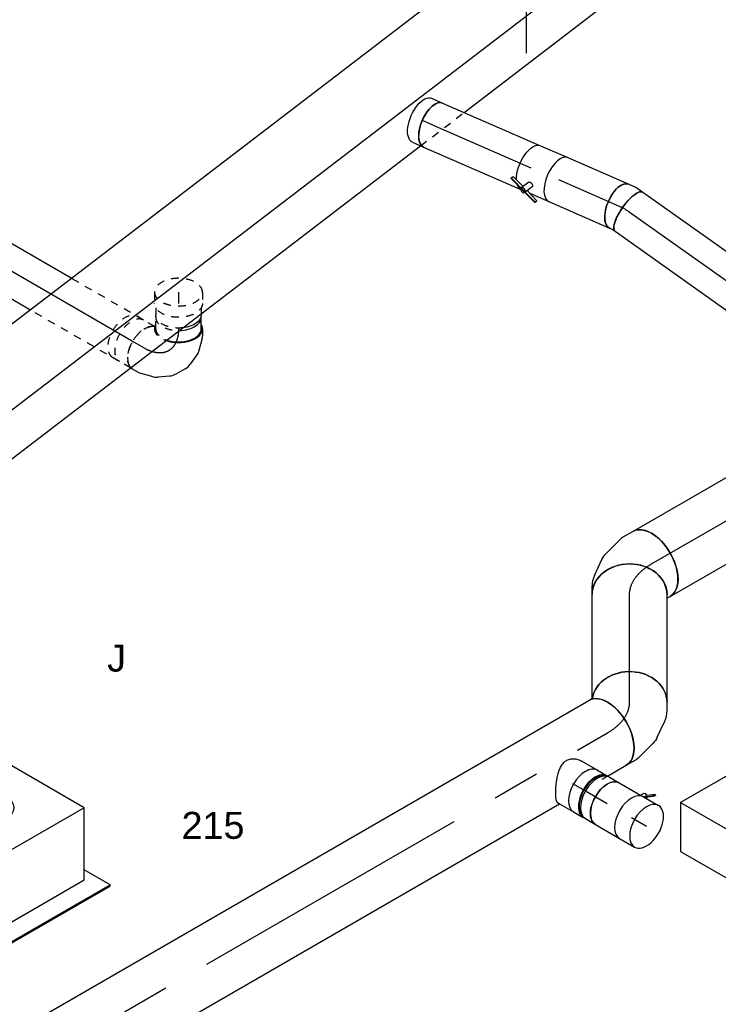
# Model space of a CAD drawing. Extents: x -238422 to 258194, y -34825 to 126331.
# Tile 136 of 239: x -33049 to -30717, y 20464 to 23749. Entities that reach past the tile are written whole.
import ezdxf
from ezdxf.enums import TextEntityAlignment as Align

# ---------------------------------------------------------------- set-up
doc = ezdxf.new("R2010")
doc.units = 0
doc.header["$LTSCALE"] = 50
doc.linetypes.add('CENTER2', pattern=[28.575, 19.05, -3.175, 3.175, -3.175])
doc.linetypes.add('STREEPJES', pattern=[0.1, 0.05, -0.05])
doc.layers.get('0').update_dxf_attribs({"linetype": 'CONTINUOUS'})
for name, color, linetype in [('lMcht retour bestaand_PR', 1, 'CONTINUOUS'), ('lucht retour bestaand', 8, 'CONTINUOUS'), ('WL570---_RETOUR', 112, 'CONTINUOUS'), ('WL570---_RETOUR_HL', 8, 'CONTINUOUS'), ('WL570---_RETOUR_RST', 2, 'CONTINUOUS'), ('WL570---_TOEVOER', 3, 'CONTINUOUS'), ('WL570---_TOEVOER_HL', 8, 'CONTINUOUS'), ('WL570---_TOEVOER_RST', 2, 'CONTINUOUS'), ('WL570---_TOEVOER_RST_HL', 1, 'CONTINUOUS'), ('WL5911--_D', 2, 'CONTINUOUS'), ('WM570---_RETOUR_PR', 1, 'CONTINUOUS'), ('WM570---_RETOUR_RST_PR', 1, 'CONTINUOUS'), ('WM570---_TOEVOER_PR', 1, 'CONTINUOUS'), ('WM570---_TOEVOER_RST_PR', 1, 'CONTINUOUS')]:
    doc.layers.add(name, color=color, linetype=linetype)
doc.styles.add('BURO-018', font='ARIAL.TTF', dxfattribs={"height": 90})
doc.styles.add('BURO-025', font='ARIAL.TTF', dxfattribs={"height": 125})

# ---------------------------------------------------------------- blocks, each defined once
blk = doc.blocks.new('*U663')
at = {"ltscale": 10}
blk.add_hatch(color=0, dxfattribs=at).paths.add_polyline_path([(49, 0), (169, 30), (169, -30)])
at = {"color": 0, "ltscale": 10}
for p, q in [((-40.8, 100, 2657.7), (0, 100, 2657.7)), ((0, 124, 2657.7), (24.5, 124, 2657.7)), ((409, -120, 2657.7), (409, 120, 2657.7)), ((409, 120, 2657.7), (469, 0, 2657.7)), ((49, 0, 2657.7), (649, 0, 2657.7)), ((349, 0, 2657.7), (409, -120, 2657.7)), ((-40.8, -100, 2657.7), (0, -100, 2657.7)), ((0, -124, 2657.7), (24.5, -124, 2657.7))]:
    blk.add_line(p, q, dxfattribs=at)
for centre, major_axis, start_param, end_param in [((-40.8, 0, 2657.7), (0, 100), 0, 0.215214), ((0, 0, 2657.7), (0, 124), 0, 0.633152), ((-40.8, 0, 2657.7), (0, 100), 3.141593, 6.283185), ((0, 0, 2657.7), (0, 124), 3.141593, 6.283185), ((-40.8, 0, 2657.7), (0, 100), 2.926378, 3.141593), ((0, 0, 2657.7), (0, 124), 2.508441, 3.141593)]:
    blk.add_ellipse(centre, major_axis=major_axis, ratio=0.57735, start_param=start_param, end_param=end_param, dxfattribs=at)
at = {"color": 0, "ltscale": 10, "extrusion": (5.55112e-17, -5.55112e-17, -1)}
for centre, major_axis in [((0, 0, 2657.7), (0, 100)), ((24.5, 0, 2657.7), (0, 124))]:
    blk.add_ellipse(centre, major_axis=major_axis, ratio=0.57735, start_param=0, end_param=3.141593, dxfattribs=at)
at = {"layer": 'WL570---_RETOUR_RST', "color": 1, "style": 'BURO-018'}
for tag in ['MC', 'Q']:
    blk.add_attdef(tag, text='', height=90, dxfattribs=at).set_placement((0, 0), align=Align.MIDDLE)
at = {"layer": 'WM570---_RETOUR_RST_PR', "color": 1, "style": 'BURO-018'}
blk.add_attdef('POSNR', text='', height=90, dxfattribs=at).set_placement((0, 0), align=Align.MIDDLE)
blk = doc.blocks.new('*U680')
at = {"color": 0, "ltscale": 10}
for p, q in [((-225.4, 278.6, -2621.5), (-333.2, 91.9, -2621.5)), ((160.8, 278.6, -2621.5), (-225.4, 278.6, -2621.5)), ((-32.3, -55.9, -2621.5), (-225.4, 278.6, -2621.5)), ((354, -55.9, -2621.5), (160.8, 278.6, -2621.5)), ((-430.7, 95.5, -2621.5), (-428.7, 99, -2621.5)), ((-329, 99, -2621.5), (-428.7, 99, -2621.5)), ((-428.7, 99, -2621.5), (-403.2, 54.8, -2621.5)), ((-430.7, 95.5, -2621.5), (-405.9, 52.6, -2621.5)), ((-152.7, -264.5, -2621.5), (-32.3, -55.9, -2621.5)), ((354, -55.9, -2621.5), (-32.3, -55.9, -2621.5)), ((233.5, -264.5, -2621.5), (354, -55.9, -2621.5)), ((-262.4, -74.4, -2621.5), (-152.7, -264.5, -2621.5)), ((-316.5, -102.4, -2621.5), (-187.8, -325.3, -2621.5)), ((-314.4, -98.8, -2621.5), (-185.8, -321.7, -2621.5)), ((300.1, -321.7, -2621.5), (250.3, -235.5, -2621.5)), ((-152.7, -264.5, -2621.5), (233.5, -264.5, -2621.5)), ((-185.8, -321.7, -2621.5), (-187.8, -325.3, -2621.5)), ((-187.8, -325.3, -2621.5), (298, -325.3, -2621.5)), ((-185.8, -321.7, -2621.5), (300.1, -321.7, -2621.5)), ((298, -325.3, -2621.5), (300.1, -321.7, -2621.5))]:
    blk.add_line(p, q, dxfattribs=at)
at = {"color": 8, "linetype": 'STREEPJES', "ltscale": 10}
for q in [(-11.9, 172.6, -2621.5), (23.5, 182.1, -2621.5), (69.8, 172.6, -2621.5), (-26.8, 146.7, -2621.5), (114.6, 146.7, -2621.5), (-17.4, 111.4, -2621.5), (14, 76, -2621.5), (58.8, 50.1, -2621.5), (105.1, 40.7, -2621.5), (140.5, 50.1, -2621.5), (155.4, 76, -2621.5), (145.9, 111.4, -2621.5)]:
    blk.add_line((64.3, 111.4, -2621.5), q, dxfattribs=at)
at = {"color": 0, "ltscale": 10}
blk.add_ellipse((64.3, 111.4, -2621.5), major_axis=(86.6, -50), ratio=0.57735, dxfattribs=at)
at = {"layer": 'WL570---_TOEVOER_RST_HL', "linetype": 'CENTER2'}
blk.add_circle((0, 0, -2621.5), 0.075, dxfattribs=at)
at = {"layer": 'WL570---_TOEVOER_RST', "color": 1, "style": 'BURO-018'}
for tag in ['MC', 'Q']:
    blk.add_attdef(tag, text='', height=90, dxfattribs=at).set_placement((0, 0), align=Align.MIDDLE)
at = {"layer": 'WM570---_TOEVOER_RST_PR', "color": 1, "style": 'BURO-018'}
blk.add_attdef('POSNR', text='', height=90, dxfattribs=at).set_placement((0, 0), align=Align.MIDDLE)
blk = doc.blocks.new('*U708')
at = {"color": 8, "linetype": 'STREEPJES', "ltscale": 10}
for p, q in [((0, 80, 52.8), (345.9, 80, 52.8)), ((0, -80, 52.8), (279.4, -80, 52.8))]:
    blk.add_line(p, q, dxfattribs=at)
at = {"color": 0, "ltscale": 10}
for p, q in [((345.9, 80, 52.8), (766.7, 80, 52.8)), ((279.4, -80, 52.8), (766.7, -80, 52.8))]:
    blk.add_line(p, q, dxfattribs=at)
at = {"color": 8, "linetype": 'STREEPJES', "ltscale": 10}
blk.add_ellipse((0, 0, 52.8), major_axis=(0, 80), ratio=0.57735, start_param=3.141593, end_param=6.283185, dxfattribs=at)
at = {"color": 0, "ltscale": 10, "extrusion": (-4.16334e-17, 1.0416e-16, -1)}
blk.add_ellipse((766.7, 0, 52.8), major_axis=(0, 80), ratio=0.57735, start_param=0, end_param=3.141593, dxfattribs=at)
at = {"layer": 'WL570---_RETOUR_HL', "linetype": 'CENTER2'}
blk.add_line((0, 0, 52.8), (766.7, 0, 52.8), dxfattribs=at)
at = {"layer": 'WM570---_RETOUR_PR', "color": 1, "style": 'BURO-018'}
blk.add_attdef('POSNR', text='', height=90, dxfattribs=at).set_placement((0, 0), align=Align.MIDDLE)
blk = doc.blocks.new('*U711')
at = {"color": 8, "linetype": 'STREEPJES', "ltscale": 10}
for p, q in [((0, 80, -253.6), (37.7, 80, -253.6)), ((52.1, 76, -253.6), (72, 76, -253.6)), ((0, -80, -253.6), (37.7, -80, -253.6)), ((52.1, -76, -253.6), (75.9, -76, -253.6))]:
    blk.add_line(p, q, dxfattribs=at)
at = {"color": 0, "ltscale": 10}
blk.add_line((72, 76, -253.6), (75.9, 76, -253.6), dxfattribs=at)
at = {"color": 8, "linetype": 'STREEPJES', "ltscale": 10}
for start_param, end_param in [(0, 3.141593), (3.141593, 6.283185)]:
    blk.add_ellipse((0, 0, -253.6), major_axis=(0, 80), ratio=0.57735, start_param=start_param, end_param=end_param, dxfattribs=at)
at = {"color": 8, "linetype": 'STREEPJES', "ltscale": 10, "extrusion": (-5.55112e-17, -5.55112e-17, -1)}
for centre, major_axis, start_param in [((37.7, 0, -253.6), (0, 80), 0), ((75.9, 0, -253.6), (0, 76), 1.375261)]:
    blk.add_ellipse(centre, major_axis=major_axis, ratio=0.57735, start_param=start_param, end_param=3.141593, dxfattribs=at)
at = {"color": 0, "ltscale": 10, "extrusion": (-5.55112e-17, -5.55112e-17, -1)}
blk.add_ellipse((75.9, 0, -253.6), major_axis=(0, 76), ratio=0.57735, start_param=0, end_param=1.375261, dxfattribs=at)
at = {"layer": 'WL570---_RETOUR_HL', "linetype": 'CENTER2'}
blk.add_line((0, 0, -253.6), (37.7, 0, -253.6), dxfattribs=at)
at = {"layer": 'WM570---_RETOUR_PR', "color": 1, "style": 'BURO-018'}
blk.add_attdef('POSNR', text='', height=90, dxfattribs=at).set_placement((0, 0), align=Align.MIDDLE)
blk = doc.blocks.new('*U712')
at = {"color": 0, "ltscale": 10}
for p, q in [((-130.6, 76, -74.9), (-168.8, 76, -74.9)), ((-130.6, 80, -74.9), (-107.4, 80, -74.9)), ((-98.6, 78.8, -74.9), (-58.1, 68, -74.9)), ((-43.6, 61.2, -74.9), (-12.5, 39.3, -74.9)), ((2.8, 22.7, -74.9), (21, -8.9, -74.9)), ((27.8, -30.5, -74.9), (31.2, -68.4, -74.9)), ((29.8, -84.3, -74.9), (19, -124.8, -74.9)), ((15.6, -133, -74.9), (4, -153.1, -74.9))]:
    blk.add_line(p, q, dxfattribs=at)
at = {"color": 8, "linetype": 'STREEPJES', "ltscale": 10}
blk.add_line((-130.6, -76, -74.9), (-168.8, -76, -74.9), dxfattribs=at)
at = {"color": 0, "ltscale": 10}
for centre, major_axis, ratio, start_param, end_param in [((-168.8, 0, -74.9), (0, 76), 0.57735, 4.752553, 6.37636), ((-130.6, 0, -74.9), (0, 80), 0.57735, 0, 0.31756), ((-130.6, 0, -74.9), (0, 80), 0.57735, 4.171239, 6.283185), ((-130.6, 0, -74.9), (0, 76), 0.57735, 4.176795, 6.283185), ((-113.4, 0, -74.9), (10.5, 79.7), 0.646887, 6.198226, 6.368145), ((-63.5, -22.6, -74.9), (59.5, 54.4), 0.803023, 6.107746, 6.458625), ((-49, -69.5, -74.9), (-80.2, 6.9), 0.750739, 3.009293, 3.273893)]:
    blk.add_ellipse(centre, major_axis=major_axis, ratio=ratio, start_param=start_param, end_param=end_param, dxfattribs=at)
at = {"color": 0, "ltscale": 10, "extrusion": (5.55112e-17, -5.55112e-17, -1)}
for centre, major_axis, ratio, start_param, end_param in [((-84.7, -7.7, -74.9), (-34.1, -73), 0.750739, 3.009293, 3.273893), ((-51.3, -43.7, -74.9), (76.9, 24.3), 0.803023, 6.107746, 6.458625), ((-56.7, -98.2, -74.9), (74.3, -30.8), 0.646887, 6.198226, 6.368145), ((-65.3, -113.1, -74.9), (69.3, -40), 0.57735, 0, 0.165036)]:
    blk.add_ellipse(centre, major_axis=major_axis, ratio=ratio, start_param=start_param, end_param=end_param, dxfattribs=at)
at = {"color": 8, "linetype": 'STREEPJES', "ltscale": 10}
for centre, major_axis, start_param, end_param in [((-168.8, 0, -74.9), (0, 76), 3.141593, 4.752553), ((-130.6, 0, -74.9), (0, 76), 3.141593, 4.176795), ((-130.6, 0, -74.9), (0, 80), 3.141593, 4.171239), ((-168.8, 0, -74.9), (0, 76), 3.048418, 3.138451), ((-130.6, 0, -74.9), (0, 80), 2.824032, 3.141593)]:
    blk.add_ellipse(centre, major_axis=major_axis, ratio=0.57735, start_param=start_param, end_param=end_param, dxfattribs=at)
at = {"color": 8, "linetype": 'STREEPJES', "ltscale": 10, "extrusion": (5.55112e-17, -5.55112e-17, -1)}
blk.add_ellipse((-65.3, -113.1, -74.9), major_axis=(69.3, -40), ratio=0.57735, start_param=0.165036, end_param=2.999695, dxfattribs=at)
at = {"layer": 'WL570---_RETOUR_HL', "linetype": 'CENTER2', "extrusion": (5.55112e-17, -5.55112e-17, -1)}
blk.add_ellipse((-196, -113.1, -74.9), major_axis=(-138.6, -80), ratio=0.57735, start_param=2.356194, end_param=3.926991, dxfattribs=at)
at = {"layer": 'WM570---_RETOUR_PR', "color": 1, "style": 'BURO-018'}
blk.add_attdef('POSNR', text='', height=90, dxfattribs=at).set_placement((0, 0), align=Align.MIDDLE)
blk = doc.blocks.new('*U713')
at = {"color": 0, "ltscale": 10}
blk.add_line((0, 80, 17.5), (8, 80, 17.5), dxfattribs=at)
at = {"color": 8, "linetype": 'STREEPJES', "ltscale": 10}
for p, q in [((8, 80, 17.5), (75.4, 80, 17.5)), ((6.8, -80, 17.5), (75.4, -80, 17.5))]:
    blk.add_line(p, q, dxfattribs=at)
at = {"color": 0, "ltscale": 10}
blk.add_ellipse((0, 0, 17.5), major_axis=(0, 80), ratio=0.57735, start_param=6.118149, end_param=6.283185, dxfattribs=at)
at = {"color": 8, "linetype": 'STREEPJES', "ltscale": 10}
blk.add_ellipse((0, 0, 17.5), major_axis=(0, 80), ratio=0.57735, start_param=3.28349, end_param=6.118149, dxfattribs=at)
at = {"color": 8, "linetype": 'STREEPJES', "ltscale": 10, "extrusion": (-6.4407e-18, 6.03802e-17, -1)}
blk.add_ellipse((75.4, 0, 17.5), major_axis=(0, 80), ratio=0.57735, start_param=0, end_param=3.141593, dxfattribs=at)
at = {"layer": 'WL570---_RETOUR_HL', "linetype": 'CENTER2'}
blk.add_line((0, 0, 17.5), (75.4, 0, 17.5), dxfattribs=at)
at = {"layer": 'WM570---_RETOUR_PR', "color": 1, "style": 'BURO-018'}
blk.add_attdef('POSNR', text='', height=90, dxfattribs=at).set_placement((0, 0), align=Align.MIDDLE)
blk = doc.blocks.new('*U779')
at = {"color": 2, "ltscale": 10}
for p, q in [((-285.8, 282.8, -2864.2), (-530.7, -141.4, -2864.2)), ((449.1, 282.8, -2864.2), (-285.8, 282.8, -2864.2)), ((-204.1, 141.4, -2864.2), (-285.8, 282.8, -2864.2)), ((530.7, 141.4, -2864.2), (449.1, 282.8, -2864.2)), ((-449.1, -282.8, -2864.2), (-204.1, 141.4, -2864.2)), ((530.7, 141.4, -2864.2), (-204.1, 141.4, -2864.2)), ((285.8, -282.8, -2864.2), (530.7, 141.4, -2864.2)), ((-530.7, -141.4, -2864.2), (-449.1, -282.8, -2864.2)), ((285.8, -282.8, -2864.2), (-449.1, -282.8, -2864.2))]:
    blk.add_line(p, q, dxfattribs=at)
at = {"layer": 'WL5911--_D', "color": 2, "style": 'BURO-025'}
blk.add_attdef('POSNR', text='', height=125, dxfattribs=at).set_placement((0, 0), align=Align.MIDDLE)
blk = doc.blocks.new('*U780')
at = {"color": 0, "ltscale": 10}
for p, q in [((-11, 80, -2702.2), (49.2, 80, -2702.2)), ((72.9, 76, -2702.2), (81.1, 76, -2702.2)), ((-13.4, -80, -2702.2), (-3.9, -80, -2702.2)), ((-3.9, -80, -2702.2), (49.2, -80, -2702.2)), ((72.9, -76, -2702.2), (81.1, -76, -2702.2))]:
    blk.add_line(p, q, dxfattribs=at)
for centre, major_axis, start_param, end_param in [((49.2, 0, -2702.2), (0, -80), 3.141593, 6.283185), ((87.4, 0, -2702.2), (0, -76), 3.34014, 6.084638)]:
    blk.add_ellipse(centre, major_axis=major_axis, ratio=0.57735, start_param=start_param, end_param=end_param, dxfattribs=at)
blk.add_spline([(-13.4, -79.6, -2702.2), (-15.8, -78.4, -2702.2), (-18.4, -76.3, -2702.2), (-21.1, -73.5, -2702.2), (-24, -69.9, -2702.2), (-27, -65.7, -2702.2), (-30.2, -60.7, -2702.2), (-33.5, -55.1, -2702.2), (-36.9, -49, -2702.2), (-40.3, -42.3, -2702.2), (-43.7, -35.2, -2702.2), (-47, -27.8, -2702.2), (-50.2, -20.1, -2702.2), (-53.3, -12.1, -2702.2), (-56, -4.1, -2702.2), (-58.4, 4.1, -2702.2), (-60.3, 12.1, -2702.2), (-61.6, 20.1, -2702.2), (-62.3, 27.8, -2702.2), (-62.3, 35.2, -2702.2), (-61.5, 42.3, -2702.2), (-59.7, 49, -2702.2), (-57.1, 55.1, -2702.2), (-53.6, 60.7, -2702.2), (-49.2, 65.7, -2702.2), (-44, 69.9, -2702.2), (-38.2, 73.5, -2702.2), (-31.8, 76.3, -2702.2), (-25.1, 78.4, -2702.2), (-18.1, 79.6, -2702.2), (-11, 80, -2702.2)], degree=3, dxfattribs=at)
at = {"layer": 'WL570---_TOEVOER_HL', "linetype": 'CENTER2'}
blk.add_line((0, 0, -2702.2), (49.2, 0, -2702.2), dxfattribs=at)
at = {"layer": 'WM570---_TOEVOER_PR', "color": 1, "style": 'BURO-018'}
blk.add_attdef('POSNR', text='', height=90, dxfattribs=at).set_placement((0, 0), align=Align.MIDDLE)
blk = doc.blocks.new('*U781')
at = {"color": 0, "ltscale": 10}
for p, q in [((-42.2, 80, -2766.9), (-4.1, 80, -2766.9)), ((4.1, 80, -2766.9), (42.2, 80, -2766.9)), ((-42.2, -80, -2766.9), (-4.1, -80, -2766.9)), ((4.1, -80, -2766.9), (42.2, -80, -2766.9))]:
    blk.add_line(p, q, dxfattribs=at)
for centre, major_axis, start_param, end_param in [((-42.2, 0, -2766.9), (0, -80), 3.141593, 6.283185), ((-4.1, 0, -2766.9), (0, -80), 3.141593, 6.371689), ((-4.1, 0, -2766.9), (0, -76), 3.34014, 6.084638), ((4.1, 0, -2766.9), (0, -80), 3.141593, 6.283185), ((42.2, 0, -2766.9), (0, -80), 3.141593, 6.283185), ((-4.1, 0, -2766.9), (0, -80), 3.053089, 3.138451)]:
    blk.add_ellipse(centre, major_axis=major_axis, ratio=0.57735, start_param=start_param, end_param=end_param, dxfattribs=at)
at = {"layer": 'WL570---_TOEVOER_HL', "linetype": 'CENTER2'}
blk.add_line((-42.2, 0, -2766.9), (42.2, 0, -2766.9), dxfattribs=at)
at = {"layer": 'WM570---_TOEVOER_PR', "color": 1, "style": 'BURO-018'}
blk.add_attdef('POSNR', text='', height=90, dxfattribs=at).set_placement((0, 0), align=Align.MIDDLE)
blk = doc.blocks.new('*U782')
at = {"color": 2, "ltscale": 10}
for p, q in [((76.8, 105.9, -2829.8), (52.7, 89, -2829.8)), ((72.4, 98.4, -2829.8), (76.8, 105.9, -2829.8)), ((78.8, 104.3, -2829.8), (74.4, 96.7, -2829.8)), ((76.8, 105.9, -2829.8), (78.8, 104.3, -2829.8)), ((-46.7, 80, -2829.8), (35.2, 80, -2829.8)), ((35.2, 80, -2829.8), (40.7, 89.6, -2829.8)), ((35.2, 80, -2829.8), (46.7, 80, -2829.8)), ((48.4, 81.5, -2829.8), (52.7, 89, -2829.8)), ((48.4, 81.5, -2829.8), (48.9, 81.8, -2829.8)), ((50.2, 80, -2829.8), (48.4, 81.5, -2829.8)), ((48.9, 81.8, -2829.8), (72.4, 98.4, -2829.8)), ((74.4, 96.7, -2829.8), (50.6, 80, -2829.8)), ((74.4, 96.7, -2829.8), (72.4, 98.4, -2829.8)), ((-46.7, -80, -2829.8), (46.7, -80, -2829.8))]:
    blk.add_line(p, q, dxfattribs=at)
at = {"color": 2, "ltscale": 10, "extrusion": (1.23904e-16, 7.43708e-18, -1)}
for centre, major_axis, start_param, end_param in [((-46.7, 0, -2829.8), (0, -80), 0, 3.141593), ((49, 84.9, -2829.8), (-8.26, 4.77), 0, 1.692399), ((49, 84.9, -2829.8), (-8.26, 4.77), 2.413666, 3.141593)]:
    blk.add_ellipse(centre, major_axis=major_axis, ratio=0.57735, start_param=start_param, end_param=end_param, dxfattribs=at)
at = {"color": 2, "ltscale": 10}
blk.add_ellipse((46.7, 0, -2829.8), major_axis=(0, -80), ratio=0.57735, start_param=3.141593, end_param=6.283185, dxfattribs=at)
at = {"layer": 'WL570---_TOEVOER', "color": 1, "style": 'BURO-018'}
blk.add_attdef('I', text='', height=90, dxfattribs=at).set_placement((0, 0), align=Align.MIDDLE)
at = {"layer": 'WM570---_TOEVOER_PR', "color": 1, "style": 'BURO-018'}
blk.add_attdef('POSNR', text='', height=90, dxfattribs=at).set_placement((0, 0), align=Align.MIDDLE)
blk = doc.blocks.new('*U783')
at = {"color": 0, "ltscale": 10}
for p, q in [((0, 80, -2862.8), (57.9, 80, -2862.8)), ((0, -80, -2862.8), (57.9, -80, -2862.8))]:
    blk.add_line(p, q, dxfattribs=at)
for start_param, end_param in [(3.141593, 6.283185), (0, 3.141593)]:
    blk.add_ellipse((57.9, 0, -2862.8), major_axis=(0, -80), ratio=0.57735, start_param=start_param, end_param=end_param, dxfattribs=at)
at = {"layer": 'WL570---_TOEVOER_HL', "linetype": 'CENTER2'}
blk.add_line((0, 0, -2862.8), (57.9, 0, -2862.8), dxfattribs=at)
at = {"layer": 'WM570---_TOEVOER_PR', "color": 1, "style": 'BURO-018'}
blk.add_attdef('POSNR', text='', height=90, dxfattribs=at).set_placement((0, 0), align=Align.MIDDLE)
blk = doc.blocks.new('*U786')
at = {"color": 0, "ltscale": 10}
for p, q in [((-2, 124.9, -5575.1), (-3.6, 124.8, -5575.1)), ((0, 125, -5575.1), (4401.7, 125, -5575.1)), ((-3.6, -124.8, -5575.1), (-2, -124.9, -5575.1)), ((0, -125, -5575.1), (4144.7, -125, -5575.1)), ((4329.5, -125, -5575.1), (4401.7, -125, -5575.1))]:
    blk.add_line(p, q, dxfattribs=at)
at = {"color": 8, "linetype": 'STREEPJES', "ltscale": 10}
blk.add_line((4309, -125, -5575.1), (4329.5, -125, -5575.1), dxfattribs=at)
at = {"color": 0, "ltscale": 10}
blk.add_ellipse((0, 0, -5575.1), major_axis=(0, 125), ratio=0.57735, start_param=3.141593, end_param=6.283185, dxfattribs=at)
at = {"color": 0, "ltscale": 10, "extrusion": (-6.93889e-17, -2.4037e-17, -1)}
blk.add_ellipse((4401.7, 0, -5575.1), major_axis=(0, 125), ratio=0.57735, start_param=0, end_param=3.141593, dxfattribs=at)
at = {"layer": 'WL570---_TOEVOER_HL', "linetype": 'CENTER2'}
blk.add_line((0, 0, -5575.1), (4401.7, 0, -5575.1), dxfattribs=at)
at = {"layer": 'WM570---_TOEVOER_PR', "color": 1, "style": 'BURO-018'}
blk.add_attdef('POSNR', text='', height=90, dxfattribs=at).set_placement((0, 0), align=Align.MIDDLE)
blk = doc.blocks.new('*U787')
at = {"color": 0, "ltscale": 10}
for p, q in [((-84.6, 125, -2402.8), (-74.2, 125, -2402.8)), ((-74.2, 125, -2402.8), (-70.1, 126.1, -2402.8)), ((123.9, -35.4, -2402.8), (138.2, -10.7, -2402.8)), ((51.4, -95.7, -2402.8), (100.1, -61.5, -2402.8)), ((-84.6, -125, -2402.8), (-48.2, -125, -2402.8)), ((-34.5, -123.2, -2402.8), (28.8, -106.2, -2402.8))]:
    blk.add_line(p, q, dxfattribs=at)
at = {"color": 0, "ltscale": 10, "extrusion": (-6.93889e-17, -2.4037e-17, -1)}
for centre, major_axis, ratio, start_param, end_param in [((29.9, 51.8, -2402.8), (-108.3, 62.5), 0.816497, 0.140779, 3.141593), ((-12.7, 12.1, -2402.8), (53.3, -114), 0.750739, 6.150885, 6.415485)]:
    blk.add_ellipse(centre, major_axis=major_axis, ratio=ratio, start_param=start_param, end_param=end_param, dxfattribs=at)
at = {"color": 0, "ltscale": 10}
for centre, major_axis, ratio, start_param, end_param in [((-84.6, 0, -2402.8), (0, 125), 0.57735, 3.141593, 6.283185), ((20.4, 35.3, -2402.8), (-93, 85.1), 0.803023, 2.966153, 3.317032), ((-57.7, 0, -2402.8), (16.4, -124.5), 0.646887, 6.198226, 6.368145)]:
    blk.add_ellipse(centre, major_axis=major_axis, ratio=ratio, start_param=start_param, end_param=end_param, dxfattribs=at)
at = {"layer": 'WL570---_TOEVOER_HL', "linetype": 'CENTER2'}
blk.add_ellipse((-186.7, 176.9, -2402.8), major_axis=(216.6, -125.1), ratio=0.57735, start_param=5.497787, end_param=6.283185, dxfattribs=at)
at = {"layer": 'WM570---_TOEVOER_PR', "color": 1, "style": 'BURO-018'}
blk.add_attdef('POSNR', text='', height=90, dxfattribs=at).set_placement((0, 0), align=Align.MIDDLE)
blk = doc.blocks.new('*U788')
at = {"color": 0, "ltscale": 10}
for p, q in [((13.1, 125, -2318.2), (359.2, 125, -2318.2)), ((0, -125, -2318.2), (359.2, -125, -2318.2))]:
    blk.add_line(p, q, dxfattribs=at)
blk.add_ellipse((0, 0, -2318.2), major_axis=(0, 125), ratio=0.816497, start_param=3.141593, end_param=6.142406, dxfattribs=at)
at = {"color": 0, "ltscale": 10, "extrusion": (-2.58075e-33, -1.79399e-17, -1)}
blk.add_ellipse((359.2, 0, -2318.2), major_axis=(0, 125), ratio=0.816497, start_param=0, end_param=3.141593, dxfattribs=at)
at = {"layer": 'WL570---_TOEVOER_HL', "linetype": 'CENTER2'}
blk.add_line((0, 0, -2318.2), (359.2, 0, -2318.2), dxfattribs=at)
at = {"layer": 'WM570---_TOEVOER_PR', "color": 1, "style": 'BURO-018'}
blk.add_attdef('POSNR', text='', height=90, dxfattribs=at).set_placement((0, 0), align=Align.MIDDLE)
blk = doc.blocks.new('*U789')
at = {"color": 0, "ltscale": 10}
for p, q in [((-59.8, 125, -1725.7), (-31.3, 125, -1725.7)), ((3.2, 117.4, -1725.7), (57.2, 92.3, -1725.7)), ((77.6, 78.1, -1725.7), (124, 31.7, -1725.7)), ((132.4, 20.8, -1725.7), (150.5, -10.8, -1725.7)), ((-72.9, -125, -1725.7), (-71.2, -126.7, -1725.7)), ((-71.2, -126.7, -1725.7), (-66, -135.8, -1725.7))]:
    blk.add_line(p, q, dxfattribs=at)
for centre, major_axis, ratio, start_param, end_param in [((-59.8, 0, -1725.7), (0, 125), 0.816497, 3.141593, 6.283185), ((-40.8, 0, -1725.7), (-27.2, -123.1), 0.803023, 2.966153, 3.317032), ((28.9, -50, -1725.7), (99.7, 76.5), 0.646887, 6.198226, 6.368145)]:
    blk.add_ellipse(centre, major_axis=major_axis, ratio=ratio, start_param=start_param, end_param=end_param, dxfattribs=at)
at = {"color": 0, "ltscale": 10, "extrusion": (6.16298e-33, -1.79399e-17, -1)}
blk.add_ellipse((-4.1, -17, -1725.7), major_axis=(72.1, 103.1), ratio=0.750739, start_param=6.150885, end_param=6.415485, dxfattribs=at)
at = {"color": 0, "ltscale": 10, "extrusion": (2.00297e-32, -1.79399e-17, -1)}
blk.add_ellipse((42.3, -73.3, -1725.7), major_axis=(108.3, 62.5), ratio=0.57735, start_param=0, end_param=3.141593, dxfattribs=at)
at = {"layer": 'WL570---_TOEVOER_HL', "linetype": 'CENTER2', "extrusion": (-2.58075e-33, -1.79399e-17, -1)}
blk.add_ellipse((-59.8, -250.1, -1725.7), major_axis=(0, -250.1), ratio=0.57735, start_param=3.141593, end_param=3.926991, dxfattribs=at)
at = {"layer": 'WM570---_TOEVOER_PR', "color": 1, "style": 'BURO-018'}
blk.add_attdef('POSNR', text='', height=90, dxfattribs=at).set_placement((0, 0), align=Align.MIDDLE)
blk = doc.blocks.new('*U794')
at = {"color": 0, "ltscale": 10}
for p, q in [((0, 125, -1665.9), (2606, 125, -1665.9)), ((0, -125, -1665.9), (2184.8, -125, -1665.9)), ((2415.7, -125, -1665.9), (2606, -125, -1665.9))]:
    blk.add_line(p, q, dxfattribs=at)
at = {"color": 8, "linetype": 'STREEPJES', "ltscale": 10}
blk.add_line((2388.6, -125, -1665.9), (2415.7, -125, -1665.9), dxfattribs=at)
at = {"color": 0, "ltscale": 10}
blk.add_ellipse((0, 0, -1665.9), major_axis=(0, 125), ratio=0.57735, start_param=3.141593, end_param=6.283185, dxfattribs=at)
at = {"color": 0, "ltscale": 10, "extrusion": (-6.39446e-17, -1.55378e-16, -1)}
blk.add_ellipse((2606, 0, -1665.9), major_axis=(0, 125), ratio=0.57735, start_param=0, end_param=3.141593, dxfattribs=at)
at = {"layer": 'WL570---_TOEVOER_HL', "linetype": 'CENTER2'}
blk.add_line((0, 0, -1665.9), (2606, 0, -1665.9), dxfattribs=at)
at = {"layer": 'WM570---_TOEVOER_PR', "color": 1, "style": 'BURO-018'}
blk.add_attdef('POSNR', text='', height=90, dxfattribs=at).set_placement((0, 0), align=Align.MIDDLE)
blk = doc.blocks.new('*U826')
at = {"color": 0, "ltscale": 10}
for p, q in [((-11.9, 214.3, -2416.7), (-8.1, 214.3, -2416.7)), ((136, -52.2, -2416.7), (-11.9, 214.3, -2416.7)), ((139.8, -52.2, -2416.7), (-8.1, 214.3, -2416.7)), ((4115.3, 214.3, -2416.7), (4088.3, 179, -2416.7)), ((4119.1, 214.3, -2416.7), (4115.3, 214.3, -2416.7)), ((4263.2, -52.2, -2416.7), (4115.3, 214.3, -2416.7)), ((4267, -52.2, -2416.7), (4119.1, 214.3, -2416.7)), ((11.4, 179, -2416.7), (4113.4, 179, -2416.7)), ((4240.2, -49.4, -2416.7), (4113.4, 179, -2416.7)), ((11.9, -214.3, -2416.7), (136, -52.2, -2416.7)), ((15.7, -214.3, -2416.7), (139.8, -52.2, -2416.7)), ((136, -52.2, -2416.7), (139.8, -52.2, -2416.7)), ((138.2, -49.4, -2416.7), (4240.2, -49.4, -2416.7)), ((4139.1, -214.3, -2416.7), (4263.2, -52.2, -2416.7)), ((4141, -179, -2416.7), (4240.2, -49.4, -2416.7)), ((4142.9, -214.3, -2416.7), (4267, -52.2, -2416.7)), ((4267, -52.2, -2416.7), (4263.2, -52.2, -2416.7)), ((42.7, -179, -2416.7), (3352.4, -179, -2416.7)), ((3535.4, -179, -2416.7), (4141, -179, -2416.7)), ((4119.6, -179, -2416.7), (4139.1, -214.3, -2416.7)), ((11.9, -214.3, -2416.7), (15.7, -214.3, -2416.7)), ((4142.9, -214.3, -2416.7), (4139.1, -214.3, -2416.7))]:
    blk.add_line(p, q, dxfattribs=at)
at = {"color": 8, "linetype": 'STREEPJES', "ltscale": 10}
blk.add_line((3352.4, -179, -2416.7), (3535.4, -179, -2416.7), dxfattribs=at)
at = {"layer": 'lMcht retour bestaand_PR', "color": 1, "style": 'BURO-018'}
blk.add_attdef('POSNR', text='', height=90, dxfattribs=at).set_placement((0, 0), align=Align.MIDDLE)
blk = doc.blocks.new('*U827')
at = {"color": 0, "ltscale": 10}
for p, q in [((0, 80, 384.2), (40.2, 80, 384.2)), ((0, -80, 384.2), (40.2, -80, 384.2))]:
    blk.add_line(p, q, dxfattribs=at)
at = {"color": 0, "ltscale": 10, "extrusion": (5.11497e-17, -9.88179e-17, -1)}
blk.add_ellipse((0, 0, 384.2), major_axis=(0, -80), ratio=0.491713, start_param=0, end_param=3.141593, dxfattribs=at)
at = {"color": 0, "ltscale": 10}
blk.add_ellipse((40.2, 0, 384.2), major_axis=(0, -80), ratio=0.491713, start_param=3.141593, end_param=6.283185, dxfattribs=at)
at = {"layer": 'WL570---_RETOUR_HL', "linetype": 'CENTER2'}
blk.add_line((0, 0, 384.2), (40.2, 0, 384.2), dxfattribs=at)
at = {"layer": 'WM570---_RETOUR_PR', "color": 1, "style": 'BURO-018'}
blk.add_attdef('POSNR', text='', height=90, dxfattribs=at).set_placement((0, 0), align=Align.MIDDLE)
blk = doc.blocks.new('*U828')
at = {"color": 0, "ltscale": 10}
for p, q in [((0, 80, 361.5), (356.3, 80, 361.5)), ((0, -80, 361.5), (353.9, -80, 361.5))]:
    blk.add_line(p, q, dxfattribs=at)
at = {"color": 0, "ltscale": 10, "extrusion": (5.11497e-17, -9.88179e-17, -1)}
blk.add_ellipse((0, 0, 361.5), major_axis=(0, -80), ratio=0.491713, start_param=0, end_param=3.141593, dxfattribs=at)
at = {"layer": 'WL570---_RETOUR_HL', "linetype": 'CENTER2'}
blk.add_line((0, 0, 361.5), (356.3, 0, 361.5), dxfattribs=at)
at = {"layer": 'WM570---_RETOUR_PR', "color": 1, "style": 'BURO-018'}
blk.add_attdef('POSNR', text='', height=90, dxfattribs=at).set_placement((0, 0), align=Align.MIDDLE)
blk = doc.blocks.new('*U829')
at = {"color": 2, "ltscale": 10}
for p, q in [((-49.9, 80, 132.2), (49.9, 80, 132.2)), ((-96.9, -59, 132.2), (-96.5, -57.3, 132.2)), ((-35.7, -84, 132.2), (-96.9, -59, 132.2)), ((-96.5, -57.3, 132.2), (-92.5, -50.2, 132.2)), ((-36.2, -81.9, 132.2), (-96.5, -57.3, 132.2)), ((-48.7, -68.1, 132.2), (-92.5, -50.2, 132.2)), ((-37.4, -47.7, 132.2), (-52.5, -74.9, 132.2)), ((-21, -57.5, 132.2), (-30.9, -75.4, 132.2)), ((-35.3, -82.2, 132.2), (-36.2, -81.9, 132.2)), ((-35.3, -82.2, 132.2), (-35.7, -84, 132.2)), ((8.1, -101.9, 132.2), (-35.7, -84, 132.2)), ((-31.4, -75.2, 132.2), (-35.3, -82.2, 132.2)), ((8.5, -100.1, 132.2), (-35.3, -82.2, 132.2)), ((12.5, -93.1, 132.2), (-31.4, -75.2, 132.2)), ((-19.5, -80, 132.2), (49.9, -80, 132.2)), ((12.1, -94.8, 132.2), (8.1, -101.9, 132.2)), ((8.5, -100.1, 132.2), (12.5, -93.1, 132.2)), ((12.5, -93.1, 132.2), (12.1, -94.8, 132.2)), ((8.1, -101.9, 132.2), (8.5, -100.1, 132.2))]:
    blk.add_line(p, q, dxfattribs=at)
at = {"color": 2, "ltscale": 10, "extrusion": (4.43313e-17, -1.01787e-16, -1)}
for start_param, end_param in [(0.791915, 3.141593), (0.06369, 0.487756)]:
    blk.add_ellipse((-49.9, 0, 132.2), major_axis=(0, -80), ratio=0.491713, start_param=start_param, end_param=end_param, dxfattribs=at)
at = {"color": 2, "ltscale": 10}
for centre, major_axis, ratio, start_param, end_param in [((49.9, 0, 132.2), (0, -80), 0.491713, 3.141593, 6.283185), ((-44.2, -79.6, 132.2), (-8.34, 4.63), 0.651832, 0, 3.141593), ((-44.2, -79.6, 132.2), (-8.34, 4.63), 0.651832, 3.141593, 6.283185)]:
    blk.add_ellipse(centre, major_axis=major_axis, ratio=ratio, start_param=start_param, end_param=end_param, dxfattribs=at)
blk.add_spline([(-37.3, -47.7, 132.2), (-36.9, -47.2, 132.2), (-36.4, -46.7, 132.2), (-35.8, -46.3, 132.2), (-35.1, -46, 132.2), (-34.4, -45.8, 132.2), (-33.6, -45.6, 132.2), (-32.8, -45.5, 132.2), (-32, -45.5, 132.2), (-31.1, -45.6, 132.2), (-30.2, -45.8, 132.2), (-29.3, -46, 132.2), (-28.4, -46.3, 132.2), (-27.6, -46.7, 132.2), (-26.7, -47.1, 132.2), (-25.9, -47.6, 132.2), (-25.1, -48.2, 132.2), (-24.4, -48.8, 132.2), (-23.7, -49.5, 132.2), (-23, -50.1, 132.2), (-22.5, -50.8, 132.2), (-21.9, -51.6, 132.2), (-21.5, -52.3, 132.2), (-21.2, -53, 132.2), (-20.9, -53.7, 132.2), (-20.7, -54.4, 132.2), (-20.6, -55.1, 132.2), (-20.6, -55.8, 132.2), (-20.6, -56.4, 132.2), (-20.8, -57, 132.2), (-21, -57.5, 132.2)], degree=3, dxfattribs=at)
at = {"layer": 'lMcht retour bestaand_PR', "color": 1, "style": 'BURO-018'}
blk.add_attdef('POSNR', text='', height=90, dxfattribs=at).set_placement((0, 0), align=Align.MIDDLE)
at = {"layer": 'lucht retour bestaand', "color": 1, "style": 'BURO-018'}
blk.add_attdef('I', text='', height=90, dxfattribs=at).set_placement((0, 0), align=Align.MIDDLE)
blk = doc.blocks.new('*U830')
at = {"color": 0, "ltscale": 10}
for p, q in [((0, 80, 104), (221.3, 80, 104)), ((0, -80, 104), (221.3, -80, 104))]:
    blk.add_line(p, q, dxfattribs=at)
blk.add_ellipse((221.3, 0, 104), major_axis=(0, -80), ratio=0.491713, start_param=3.141593, end_param=6.283185, dxfattribs=at)
at = {"layer": 'WL570---_RETOUR_HL', "linetype": 'CENTER2'}
blk.add_line((0, 0, 104), (221.3, 0, 104), dxfattribs=at)
at = {"layer": 'WM570---_RETOUR_PR', "color": 1, "style": 'BURO-018'}
blk.add_attdef('POSNR', text='', height=90, dxfattribs=at).set_placement((0, 0), align=Align.MIDDLE)
blk = doc.blocks.new('*U832')
at = {"color": 0, "ltscale": 10}
for p, q in [((-18.3, 80, -31.3), (6.9, 80, -31.3)), ((9.7, 79.7, -31.3), (35.9, 74.2, -31.3)), ((-18.3, -80, -31.3), (-8.3, -80, -31.3)), ((-8.3, -80, -31.3), (3.1, -82.4, -31.3))]:
    blk.add_line(p, q, dxfattribs=at)
at = {"color": 0, "ltscale": 10, "extrusion": (-7.30594e-17, 2.87281e-17, -1)}
for centre, major_axis, ratio, start_param, end_param in [((-18.3, 0, -31.3), (0, -80), 0.491713, 0, 3.141593), ((0, 0, -31.3), (8.3, 79.9), 0.412042, 6.240543, 6.325827)]:
    blk.add_ellipse(centre, major_axis=major_axis, ratio=ratio, start_param=start_param, end_param=end_param, dxfattribs=at)
at = {"color": 0, "ltscale": 10}
blk.add_ellipse((19.5, -4.1, -31.3), major_axis=(-16.4, -78.3), ratio=0.325529, start_param=3.141593, end_param=6.283185, dxfattribs=at)
at = {"layer": 'WL570---_RETOUR_HL', "linetype": 'CENTER2', "extrusion": (-7.30594e-17, 2.87281e-17, -1)}
blk.add_ellipse((33.8, -119.7, -31.3), major_axis=(-139.9, 77.6), ratio=0.651832, start_param=0.865332, end_param=1.127132, dxfattribs=at)
at = {"layer": 'WM570---_RETOUR_PR', "color": 1, "style": 'BURO-018'}
blk.add_attdef('POSNR', text='', height=90, dxfattribs=at).set_placement((0, 0), align=Align.MIDDLE)
blk = doc.blocks.new('*U833')
at = {"color": 0, "ltscale": 10}
for p, q in [((0, 80, -38.2), (873.5, 80, -38.2)), ((0, -80, -38.2), (873.5, -80, -38.2))]:
    blk.add_line(p, q, dxfattribs=at)
at = {"color": 0, "ltscale": 10, "extrusion": (2.2636e-17, 1.60619e-17, -1)}
blk.add_ellipse((0, 0, -38.2), major_axis=(0, -80), ratio=0.325529, start_param=0, end_param=3.141593, dxfattribs=at)
at = {"color": 0, "ltscale": 10}
blk.add_ellipse((873.5, 0, -38.2), major_axis=(0, -80), ratio=0.325529, start_param=3.141593, end_param=6.283185, dxfattribs=at)
at = {"layer": 'WL570---_RETOUR_HL', "linetype": 'CENTER2'}
blk.add_line((0, 0, -38.2), (873.5, 0, -38.2), dxfattribs=at)
at = {"layer": 'WM570---_RETOUR_PR', "color": 1, "style": 'BURO-018'}
blk.add_attdef('POSNR', text='', height=90, dxfattribs=at).set_placement((0, 0), align=Align.MIDDLE)

msp = doc.modelspace()

# ---------------------------------------------------------------- block references
at = {"layer": 'lucht retour bestaand'}
for name, p, rotation in [('*U826', (-34481.47617, 21433.30729, 2416.73281), 37.42883070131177), ('*U829', (-31296.5338, 23235.65389, -132.1702), 336.4655487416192)]:
    msp.add_blockref(name, p, dxfattribs=dict(at, rotation=rotation))
at = {"layer": 'WL570---_RETOUR'}
for name, p, rotation in [('*U827', (-31705.78387, 23413.89356, -384.23916), 336.4655487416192), ('*U828', (-31668.90113, 23397.83011, -361.52202), 336.4655487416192), ('*U830', (-31250.82954, 23215.74842, -104.01962), 336.4655487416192), ('*U832', (-31031.11774, 23120.05788, 31.30723), 336.4655487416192), ('*U833', (-31014.87784, 23108.53446, 38.16288), 324.6414459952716), ('*U708', (-32674.96451, 22677.87966, -52.80634), 149.9999999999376), ('*U711', (-32518.56808, 22840.37148, 253.63845), 270), ('*U713', (-32631.70517, 22652.90387, -17.48523), 149.9999999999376), ('*U712', (-32518.56808, 22587.58414, 74.89081), 270)]:
    msp.add_blockref(name, p, dxfattribs=dict(at, rotation=rotation))
at = {"layer": 'WL570---_RETOUR_RST'}
ref = msp.add_blockref('*U663', (-31357.84781, 24286.66032, -2657.74824), dxfattribs=dict(at, rotation=270))
ref.add_attrib('Q', '195', dxfattribs={"color": 1, "height": 90, "style": 'BURO-018'}).set_placement((-31607.84781, 24092.34181), align=Align.MIDDLE)
ref.add_attrib('MC', 'BB', dxfattribs={"color": 1, "height": 90, "style": 'BURO-018'}).set_placement((-31107.84781, 24092.34181), align=Align.MIDDLE)
at = {"layer": 'WL570---_TOEVOER'}
for name, p, rotation in [('*U794', (-30939.94276, 21933.61962, 1665.88305), 30.00000000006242), ('*U789', (-31013.19902, 21891.3251, 1725.69653), 90), ('*U788', (-31013.19902, 21472.32679, 2318.24963), 90), ('*U787', (-31013.19902, 21412.5133, 2402.83868), 30.00000000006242), ('*U786', (-34898.42323, 19169.37806, 5575.11096), 30.00000000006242), ('*U780', (-31203.09335, 21200.81568, 2702.22431), 329.9999999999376), ('*U781', (-31123.89739, 21155.09187, 2766.88754), 329.9999999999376), ('*U782', (-31046.85811, 21110.61322, 2829.78986), 329.9999999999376), ('*U783', (-31006.37625, 21087.24101, 2862.84316), 329.9999999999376)]:
    msp.add_blockref(name, p, dxfattribs=dict(at, rotation=rotation))
at = {"layer": 'WL570---_TOEVOER_RST'}
ref = msp.add_blockref('*U680', (-33167.88832, 20991.53994, 2621.46386), dxfattribs=dict(at, rotation=30.00000000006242))
ref.add_attrib('Q', '215', dxfattribs={"color": 1, "height": 90, "style": 'BURO-018'}).set_placement((-32403.36083, 21061.43415), align=Align.MIDDLE)
ref.add_attrib('MC', 'J', dxfattribs={"color": 1, "height": 90, "style": 'BURO-018'}).set_placement((-32725.09441, 21618.69307), align=Align.MIDDLE)
at = {"layer": 'WL5911--_D', "rotation": 149.9999999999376}
msp.add_blockref('*U779', (-30312.36248, 20994.39833, 2864.23873), dxfattribs=at)

doc.saveas('drawing.dxf')
